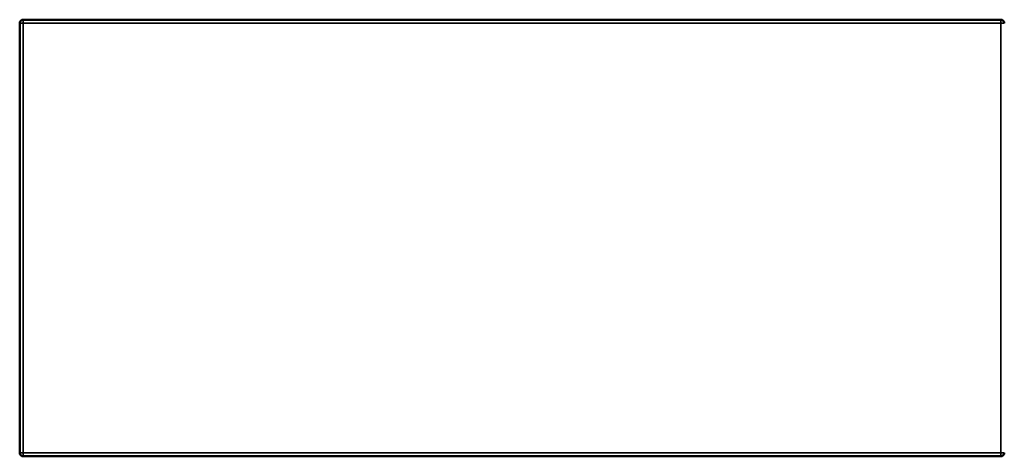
# Model space of a CAD drawing. Header units: millimetres. Extents: x 2057 to 6014, y 1768 to 4066.
# Tile 12 of 13: x 2057 to 4256, y 3090 to 4066. Entities that reach past the tile are written whole.
import ezdxf

# ---------------------------------------------------------------- set-up
doc = ezdxf.new("R2010")
doc.units = ezdxf.units.MM
doc.layers.add('Visibile (ISO)', color=7, linetype='Continuous', lineweight=50)
doc.layers.add('Visibile sottile (ISO)', color=7, linetype='Continuous', lineweight=35)

msp = doc.modelspace()

# ---------------------------------------------------------------- linework, layer by layer
at = {"layer": 'Visibile (ISO)'}
for p, q in [((2056.6, 3097.9), (2056.6, 4057.5)), ((2064.6, 4065.5), (4248.2, 4065.5)), ((4248.2, 3089.9), (2064.6, 3089.9))]:
    msp.add_line(p, q, dxfattribs=at)
for centre, start, end in [((2064.6, 4057.5), 90, 180), ((4248.2, 4057.5), 0, 90), ((2064.6, 3097.9), 180, 270), ((4248.2, 3097.9), 270, 0)]:
    msp.add_arc(centre, 8, start, end, dxfattribs=at)
at = {"layer": 'Visibile sottile (ISO)'}
for p, q in [((2064.6, 4057.5), (2056.6, 4057.5)), ((2064.6, 4057.5), (2064.6, 4065.5)), ((2064.6, 4057.5), (4248.2, 4057.5)), ((2064.6, 3097.9), (2064.6, 4057.5)), ((4248.2, 4065.5), (4248.2, 4057.5)), ((4256.2, 4057.5), (4248.2, 4057.5)), ((4248.2, 4057.5), (4248.2, 3097.9)), ((2056.6, 3097.9), (2064.6, 3097.9)), ((4248.2, 3097.9), (2064.6, 3097.9)), ((2064.6, 3089.9), (2064.6, 3097.9)), ((4256.2, 3097.9), (4248.2, 3097.9)), ((4248.2, 3089.9), (4248.2, 3097.9))]:
    msp.add_line(p, q, dxfattribs=at)

doc.saveas('drawing.dxf')
